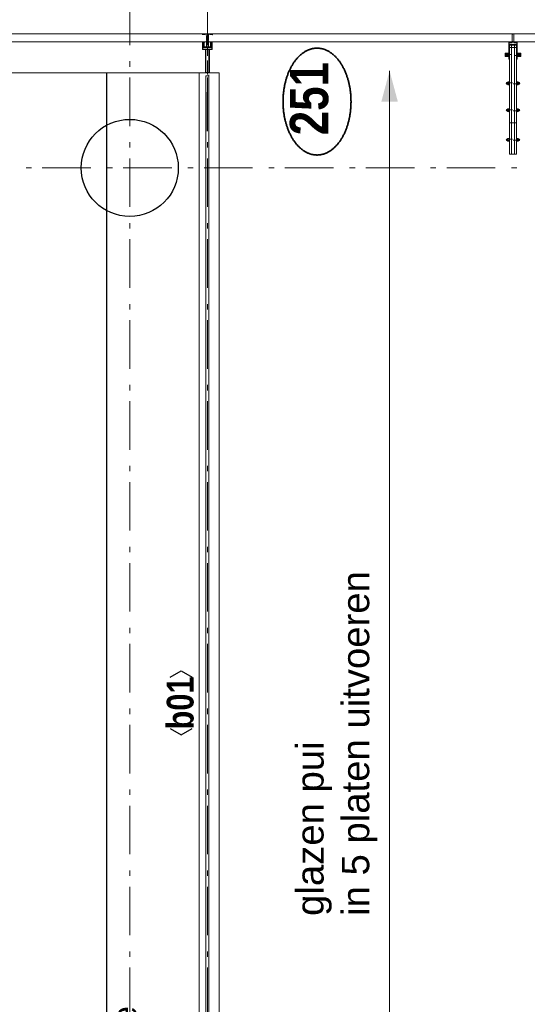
# Model space of a CAD drawing. Header units: millimetres. Extents: x -46954 to 169732, y -26853 to 94136.
# Tile 101 of 174: x -7875 to -5260, y 78165 to 83235. Entities that reach past the tile are written whole.
import ezdxf
from ezdxf.enums import TextEntityAlignment as Align

# ---------------------------------------------------------------- set-up
doc = ezdxf.new("R2010")
doc.units = ezdxf.units.MM
doc.header["$LTSCALE"] = 400
for name, pattern in [('STYLE_06', [1.041641, 0.625, -0.208282, 0.069427, -0.138931]), ('STYLE_15', [0.240945, 0.11811, -0.059055, 0.004724, -0.059055]), ('STYLE_16', [0.177165, 0.11811, -0.059055]), ('STYLE_21', [0.138889, 0.069444, -0.069444])]:
    doc.linetypes.add(name, pattern=pattern)
for name, color, linetype, lineweight in [('Buitenkozijnen', 140, 'Continuous', 15), ('Detailaanduiding', 5, 'Continuous', 70), ('Kozijnmerken', 43, 'Continuous', 9), ('mat-baksteen', 5, 'Continuous', 25), ('mat-beton (ihwg)', 5, 'Continuous', 25), ('mat-glas-vert', 140, 'Continuous', 15), ('None', 7, 'Continuous', 9), ('Tekst', 140, 'Continuous', 15)]:
    doc.layers.add(name, color=color, linetype=linetype, lineweight=lineweight)
doc.layers.add('inlay', color=6, linetype='Continuous')
doc.layers.add('plat', color=5, linetype='Continuous')
doc.styles.add('Arial', font='arial.ttf', dxfattribs={"height": 176.388889})
doc.styles.add('Arial Narrow (bold)', font='ARIALNB.TTF', dxfattribs={"height": 172.861111})
doc.styles.add('s100', font='stylu.ttf', dxfattribs={"height": 100})
doc.styles.get("Standard").update_dxf_attribs({"font": 'arial.ttf'})

# ---------------------------------------------------------------- blocks, each defined once
blk = doc.blocks.new('*U556')
at = {"layer": 'mat-glas-vert', "color": 140, "lineweight": 15}
blk.add_lwpolyline([(44638.1, 8219.8), (44654.1, 8219.8), (44654.1, 2858), (51425.9, 2858), (51425.9, 2842), (44638.1, 2842)], close=True, dxfattribs=at)
at = {"layer": 'None', "color": 8, "linetype": 'Continuous', "lineweight": 5}
blk.add_lwpolyline([(44626.1, 8219.8), (44666.1, 8219.8), (44666.1, 2893), (51440.9, 2892.9), (51440.9, 2790), (50125.7, 2790), (44626.1, 2790)], close=True, dxfattribs=at)
blk = doc.blocks.new('Kolom O 500')
at = {"layer": 'mat-beton (ihwg)', "lineweight": 25}
blk.add_circle((0, 0), 250, dxfattribs=at)
blk = doc.blocks.new('*U382')
at = {"layer": 'None', "color": 8, "lineweight": 5, "flags": 128}
for points in [[(-5, -154.3), (-5, -154.3, 0.414214), (-5.5, -154.8), (-5.5, -172.5), (-5.5, -172.5, 0.414214), (-5, -173), (-4, -173), (-4, -173, 0.414214), (-3.5, -172.5), (-3.5, -172.5, 0.414214), (-4, -172), (-4.5, -172), (-4.5, -168.8), (-4.5, -168.8, -0.414214), (-4, -168.3), (-2.7, -168.3), (-2.7, -168.3, 0.221695), (-1.9, -167.9), (-0.8, -166.5), (-0.8, -166.5, -0.466308), (0.8, -166.5), (2, -167.9), (2, -167.9, 0.221695), (2.7, -168.3), (4, -168.3), (4, -168.3, -0.414214), (4.5, -168.8), (4.5, -172), (4, -172), (4, -172, 0.414214), (3.5, -172.5), (3.5, -172.5, 0.414214), (4, -173), (5, -173), (5, -173, 0.414214), (5.5, -172.5), (5.5, -154.8), (5.5, -154.8, 0.414214), (5, -154.3), (4.7, -154.3), (4.7, -155), (4.7, -155, -0.414214), (4.4, -155.3), (4.1, -155.3), (4.1, -155.3, -0.414214), (3.3, -154.5), (3.3, -150.6), (3.3, -150.6, -0.414214), (4.1, -149.8), (4.4, -149.8), (4.4, -149.8, -0.414214), (4.7, -150.1), (4.7, -150.8), (5, -150.8), (5, -150.8, 0.414214), (5.5, -150.3), (5.5, -137.6), (5.5, -137.6, 0.351868), (5.3, -137.3), (5.3, -137.3, 0.351868), (4.9, -137.5), (4.1, -139.2), (4.1, -139.2, 0.314902), (4.2, -139.4), (4.5, -139.7), (4.5, -139.7, -0.198912), (4.5, -139.9), (4.5, -140.1), (4.5, -140.1, -0.198912), (4.5, -140.3), (4.2, -140.6), (4.2, -140.6, 0.414214), (4.2, -140.8), (4.5, -141.1), (4.5, -141.1, -0.198912), (4.5, -141.3), (4.5, -141.5), (4.5, -141.5, -0.198912), (4.5, -141.7), (4.2, -142), (4.2, -142, 0.414214), (4.2, -142.2), (4.5, -142.5), (4.5, -142.5, -0.198912), (4.5, -142.7), (4.5, -143.2), (4.5, -143.2, -0.087489), (4.5, -143.3), (4.2, -144.1), (4.2, -148.5), (4.2, -148.5, -0.414214), (3.9, -148.8), (-3.9, -148.8), (-3.9, -148.8, -0.414214), (-4.2, -148.5), (-4.2, -144.1), (-4.5, -143.3), (-4.5, -143.3, -0.087489), (-4.5, -143.2), (-4.5, -142.7), (-4.5, -142.7, -0.198912), (-4.4, -142.5), (-4.1, -142.2), (-4.1, -142.2, 0.414214), (-4.1, -142), (-4.4, -141.7), (-4.4, -141.7, -0.198912), (-4.5, -141.5), (-4.5, -141.3), (-4.5, -141.3, -0.198912), (-4.4, -141.1), (-4.1, -140.8), (-4.1, -140.8, 0.414214), (-4.1, -140.6), (-4.4, -140.3), (-4.4, -140.3, -0.198912), (-4.5, -140.1), (-4.5, -139.9), (-4.5, -139.9, -0.198912), (-4.4, -139.7), (-4.1, -139.4), (-4.1, -139.4, 0.314902), (-4.1, -139.2), (-4.9, -137.5), (-4.9, -137.5, 0.351868), (-5.3, -137.3), (-5.3, -137.3, 0.351868), (-5.5, -137.6), (-5.5, -150.3), (-5.5, -150.3, 0.414214), (-5, -150.8), (-4.7, -150.8), (-4.7, -150.1), (-4.7, -150.1, -0.414214), (-4.4, -149.8), (-4.1, -149.8), (-4.1, -149.8, -0.414214), (-3.3, -150.6), (-3.3, -154.5), (-3.3, -154.5, -0.414214), (-4.1, -155.3), (-4.4, -155.3), (-4.4, -155.3, -0.414214), (-4.7, -155), (-4.7, -154.3)], [(-1.8, -149.8, 0.414214), (-2.3, -150.3), (-2.3, -155.1), (-2.3, -155.1, 0.414214), (-2.1, -155.3), (2.1, -155.3), (2.1, -155.3, 0.414214), (2.3, -155.1), (2.3, -150.3), (2.3, -150.3, 0.414214), (1.8, -149.8), (-1.8, -149.8)], [(-4.5, -161.7, -0.414214), (-4, -161.2), (-2.7, -161.2), (-2.7, -161.2, 0.414214), (-2.5, -161), (-2.5, -160.4), (-2.5, -160.4, 0.414214), (-2.7, -160.2), (-4, -160.2), (-4, -160.2, -0.414214), (-4.5, -159.7), (-4.5, -156.8), (-4.5, -156.8, -0.414214), (-4, -156.3), (4, -156.3), (4, -156.3, -0.414214), (4.5, -156.8), (4.5, -159.7), (4.5, -159.7, -0.414214), (4, -160.2), (2.7, -160.2), (2.7, -160.2, 0.414214), (2.5, -160.4), (2.5, -161), (2.5, -161, 0.414214), (2.7, -161.2), (4, -161.2), (4, -161.2, -0.414214), (4.5, -161.7), (4.5, -166.8), (4.5, -166.8, -0.414214), (4, -167.3), (3, -167.3), (3, -167.3, -0.221695), (2.6, -167.1), (1.5, -165.9), (1.5, -165.9, 0.466308), (-1.5, -165.9), (-2.6, -167.1), (-2.6, -167.1, -0.221695), (-2.9, -167.3), (-4, -167.3), (-4, -167.3, -0.414214), (-4.5, -166.8), (-4.5, -161.7)]]:
    blk.add_lwpolyline(points, format="xyb", close=True, dxfattribs=at)
blk = doc.blocks.new('*U383')
at = {"layer": 'None', "color": 8, "lineweight": 5, "flags": 128}
for points in [[(-13.5, -182.8), (-13.5, -181.9), (-14.5, -181.1), (-14.5, -181.1, 0.36397), (-14.9, -181.1), (-14.9, -181.1), (-15.4, -181.5), (-15.4, -181.5, -0.36397), (-15.8, -181.5), (-15.8, -181.5), (-16.3, -181.1), (-16.3, -181.1, 0.36397), (-16.7, -181.1), (-16.7, -181.1), (-17.2, -181.5), (-17.2, -181.5, -0.36397), (-17.6, -181.5), (-17.6, -181.5), (-18.1, -181.1), (-18.1, -181.1, 0.36397), (-18.5, -181.1), (-18.5, -181.1), (-19, -181.5), (-19, -181.5, -0.36397), (-19.4, -181.5), (-19.4, -181.5), (-19.9, -181.1), (-19.9, -181.1, 0.36397), (-20.3, -181.1), (-20.3, -181.1), (-20.8, -181.5), (-20.8, -181.5, -0.36397), (-21.2, -181.5), (-21.2, -181.5), (-21.7, -181.1), (-21.7, -181.1, 0.36397), (-22.1, -181.1), (-22.1, -181.1), (-22.4, -181.3), (-23.2, -181.3), (-23.5, -181.1), (-23.5, -181.1, 0.36397), (-23.9, -181.1), (-23.9, -181.1), (-24.2, -181.3), (-24.5, -181.3), (-24.5, -181.3, -0.267949), (-24.8, -181.2), (-24.8, -181.2), (-24.9, -180.9), (-24.9, -180.9, 0.339454), (-25.3, -180.7), (-25.3, -180.7, 0.339454), (-25.5, -181), (-25.5, -181), (-25.5, -184.4), (-25.5, -184.4, 0.414214), (-25.2, -184.7), (-25.2, -184.7), (-24.3, -184.7), (-24.3, -184.7, 0.414214), (-24, -184.4), (-24, -184.4), (-24, -182.7), (-24, -182.7, 0.236068), (-24.1, -182.5), (-24.1, -182.5), (-24.1, -182.5, -0.548276), (-24, -182.2), (-24, -182.2, -0.548276), (-23.8, -182.4), (-23.8, -182.4), (-23.8, -182.4, 0.250388), (-23.6, -182.3), (-23.6, -182.3), (-22.8, -182.3), (-22.8, -182.3, -0.414214), (-22.5, -182.6), (-22.5, -182.6), (-22.5, -183.3), (-22.5, -183.3, 0.414214), (-22.2, -183.6), (-22.2, -183.6), (-22, -183.6), (-22, -183.6, 0.131652), (-21.8, -183.5), (-21.8, -183.5), (-20.5, -182.8), (-13.5, -182.8)], [(-6, -180.7), (-6, -180.7, -0.388879), (-8.7, -183.2), (-8.7, -183.2), (-20.4, -183.2), (-21.6, -183.9), (-22.9, -183.9), (-22.9, -182.7), (-23.8, -182.7), (-23.8, -184.8), (23.8, -184.8), (23.8, -182.7), (22.9, -182.7), (22.9, -183.9), (21.7, -183.9), (20.4, -183.2), (8.7, -183.2), (8.7, -183.2, -0.388879), (6, -180.7), (6, -180.7), (5.3, -173.2), (2.5, -173.2), (2.5, -171.2), (-2.5, -171.2), (-2.5, -173.2), (-5.3, -173.2), (-6, -180.7)], [(13.5, -182.8), (13.5, -181.9), (14.5, -181.1), (14.5, -181.1, -0.36397), (14.9, -181.1), (14.9, -181.1), (15.4, -181.5), (15.4, -181.5, 0.36397), (15.8, -181.5), (15.8, -181.5), (16.3, -181.1), (16.3, -181.1, -0.36397), (16.7, -181.1), (16.7, -181.1), (17.2, -181.5), (17.2, -181.5, 0.36397), (17.6, -181.5), (17.6, -181.5), (18.1, -181.1), (18.1, -181.1, -0.36397), (18.5, -181.1), (18.5, -181.1), (19, -181.5), (19, -181.5, 0.36397), (19.4, -181.5), (19.4, -181.5), (19.9, -181.1), (19.9, -181.1, -0.36397), (20.3, -181.1), (20.3, -181.1), (20.8, -181.5), (20.8, -181.5, 0.36397), (21.2, -181.5), (21.2, -181.5), (21.7, -181.1), (21.7, -181.1, -0.36397), (22.1, -181.1), (22.1, -181.1), (22.4, -181.3), (23.2, -181.3), (23.5, -181.1), (23.5, -181.1, -0.36397), (23.9, -181.1), (23.9, -181.1), (24.2, -181.3), (24.5, -181.3), (24.5, -181.3, 0.267949), (24.8, -181.2), (24.8, -181.2), (25, -180.9), (25, -180.9, -0.339454), (25.3, -180.7), (25.3, -180.7, -0.339454), (25.5, -181), (25.5, -181), (25.5, -184.4), (25.5, -184.4, -0.414214), (25.2, -184.7), (25.2, -184.7), (24.3, -184.7), (24.3, -184.7, -0.414214), (24, -184.4), (24, -184.4), (24, -182.7), (24, -182.7, -0.236068), (24.1, -182.5), (24.1, -182.5), (24.1, -182.5, 0.548276), (24.1, -182.2), (24.1, -182.2, 0.548276), (23.9, -182.4), (23.9, -182.4), (23.9, -182.4, -0.250388), (23.6, -182.3), (23.6, -182.3), (22.8, -182.3), (22.8, -182.3, 0.414214), (22.5, -182.6), (22.5, -182.6), (22.5, -183.3), (22.5, -183.3, -0.414214), (22.2, -183.6), (22.2, -183.6), (22, -183.6), (22, -183.6, -0.131652), (21.8, -183.5), (21.8, -183.5), (20.5, -182.8), (13.5, -182.8)]]:
    blk.add_lwpolyline(points, format="xyb", close=True, dxfattribs=at)
blk = doc.blocks.new('verticale stijl 150x50 UV')
at = {"layer": 'None', "color": 8, "linetype": 'STYLE_15', "lineweight": 5}
blk.add_line((0, -216), (0, 35), dxfattribs=at)
at = {"layer": 'None', "color": 8, "lineweight": 5}
for p, q in [((-25.6, -142.7), (-25.6, -142.7)), ((-25.6, -144.4), (-25.6, -144.4)), ((-24.8, -133.4), (-24.8, -133.4)), ((-24.8, -134.2), (-24.8, -134.2)), ((-24.8, -135), (-24.8, -135)), ((-24.8, -135.8), (-24.8, -135.8)), ((-24.8, -136.6), (-24.8, -136.6)), ((-24.8, -137.4), (-24.8, -137.4)), ((-24.8, -138.3), (-24.8, -138.3)), ((-24.8, -139.1), (-24.8, -139.1)), ((-24.8, -139.9), (-24.8, -139.9)), ((-24.8, -140.7), (-24.8, -140.7)), ((-24.8, -141.5), (-24.8, -141.5)), ((-24.8, -142.3), (-24.8, -142.3)), ((-24.8, -143.1), (-24.8, -143.1)), ((-24.8, -144.8), (-24.8, -144.8)), ((-24, -133), (-24, -133)), ((-24, -133.8), (-24, -133.8)), ((-24, -134.6), (-24, -134.6)), ((-24, -135.4), (-24, -135.4)), ((-24, -136.2), (-24, -136.2)), ((-24, -137), (-24, -137)), ((-24, -137.9), (-24, -137.9)), ((-24, -138.7), (-24, -138.7)), ((-24, -139.5), (-24, -139.5)), ((-24, -140.3), (-24, -140.3)), ((-24, -141.1), (-24, -141.1)), ((-24, -141.9), (-24, -141.9)), ((-24, -142.7), (-24, -142.7)), ((-24, -144.4), (-24, -144.4)), ((-23.2, -133.4), (-23.2, -133.4)), ((-23.2, -134.2), (-23.2, -134.2)), ((-23.2, -135), (-23.2, -135)), ((-23.2, -135.8), (-23.2, -135.8)), ((-23.2, -136.6), (-23.2, -136.6)), ((-23.2, -137.4), (-23.2, -137.4)), ((-23.2, -138.3), (-23.2, -138.3)), ((-23.2, -139.1), (-23.2, -139.1)), ((-23.2, -139.9), (-23.2, -139.9)), ((-23.2, -140.7), (-23.2, -140.7)), ((-23.2, -141.5), (-23.2, -141.5)), ((-23.2, -144.8), (-23.2, -144.8)), ((-22.4, -133), (-22.4, -133)), ((-22.4, -133.8), (-22.4, -133.8)), ((-22.4, -134.6), (-22.4, -134.6)), ((-22.4, -140.3), (-22.4, -140.3)), ((-22.4, -141.1), (-22.4, -141.1)), ((-22.4, -144.4), (-22.4, -144.4)), ((-21.6, -126.9), (-21.6, -126.9)), ((-21.6, -127.7), (-21.6, -127.7)), ((-21.6, -128.5), (-21.6, -128.5)), ((-21.6, -129.3), (-21.6, -129.3)), ((-21.6, -130.1), (-21.6, -130.1)), ((-21.6, -130.9), (-21.6, -130.9)), ((-21.6, -131.8), (-21.6, -131.8)), ((-21.6, -132.6), (-21.6, -132.6)), ((-21.6, -133.4), (-21.6, -133.4)), ((-21.6, -134.2), (-21.6, -134.2)), ((-21.6, -135), (-21.6, -135)), ((-21.6, -139.9), (-21.6, -139.9)), ((-21.6, -140.7), (-21.6, -140.7)), ((-21.6, -141.5), (-21.6, -141.5)), ((-21.6, -144.8), (-21.6, -144.8)), ((-20.7, -126.5), (-20.7, -126.5)), ((-20.7, -128.9), (-20.7, -128.9)), ((-20.7, -129.7), (-20.7, -129.7)), ((-20.7, -130.5), (-20.7, -130.5)), ((-20.7, -131.4), (-20.7, -131.4)), ((-20.7, -132.2), (-20.7, -132.2)), ((-20.7, -133), (-20.7, -133)), ((-20.7, -133.8), (-20.7, -133.8)), ((-20.7, -134.6), (-20.7, -134.6)), ((-20.7, -135.4), (-20.7, -135.4)), ((-20.7, -136.2), (-20.7, -136.2)), ((-20.7, -137), (-20.7, -137)), ((-20.7, -137.9), (-20.7, -137.9)), ((-20.7, -138.7), (-20.7, -138.7)), ((-20.7, -139.5), (-20.7, -139.5)), ((-20.7, -140.3), (-20.7, -140.3)), ((-20.7, -141.1), (-20.7, -141.1)), ((-20.7, -144.4), (-20.7, -144.4)), ((-19.9, -126.1), (-19.9, -126.1)), ((-19.9, -130.1), (-19.9, -130.1)), ((-19.9, -130.9), (-19.9, -130.9)), ((-19.9, -131.8), (-19.9, -131.8)), ((-19.9, -132.6), (-19.9, -132.6)), ((-19.9, -133.4), (-19.9, -133.4)), ((-19.9, -134.2), (-19.9, -134.2)), ((-19.9, -135), (-19.9, -135)), ((-19.9, -135.8), (-19.9, -135.8)), ((-19.9, -136.6), (-19.9, -136.6)), ((-19.9, -137.4), (-19.9, -137.4)), ((-19.9, -138.3), (-19.9, -138.3)), ((-19.9, -139.1), (-19.9, -139.1)), ((-19.9, -139.9), (-19.9, -139.9)), ((-19.9, -140.7), (-19.9, -140.7)), ((-19.9, -141.5), (-19.9, -141.5)), ((-19.9, -142.3), (-19.9, -142.3)), ((-19.9, -143.1), (-19.9, -143.1)), ((-19.9, -143.9), (-19.9, -143.9)), ((-19.1, -126.5), (-19.1, -126.5)), ((-19.1, -127.3), (-19.1, -127.3)), ((-19.1, -128.9), (-19.1, -128.9)), ((-19.1, -129.7), (-19.1, -129.7)), ((-19.1, -130.5), (-19.1, -130.5)), ((-19.1, -131.4), (-19.1, -131.4)), ((-19.1, -132.2), (-19.1, -132.2)), ((-19.1, -133), (-19.1, -133)), ((-19.1, -133.8), (-19.1, -133.8)), ((-19.1, -134.6), (-19.1, -134.6)), ((-19.1, -140.3), (-19.1, -140.3)), ((-19.1, -141.1), (-19.1, -141.1)), ((-19.1, -141.9), (-19.1, -141.9)), ((-18.3, -127.7), (-18.3, -127.7)), ((-18.3, -128.5), (-18.3, -128.5)), ((-18.3, -129.3), (-18.3, -129.3)), ((-18.3, -133.4), (-18.3, -133.4)), ((-18.3, -134.2), (-18.3, -134.2)), ((-18.3, -135), (-18.3, -135)), ((-18.3, -139.9), (-18.3, -139.9)), ((-18.3, -140.7), (-18.3, -140.7)), ((-18.3, -141.5), (-18.3, -141.5)), ((-18.3, -142.3), (-18.3, -142.3)), ((-17.5, -133), (-17.5, -133)), ((-17.5, -133.8), (-17.5, -133.8)), ((-17.5, -134.6), (-17.5, -134.6)), ((-17.5, -135.4), (-17.5, -135.4)), ((-17.5, -136.2), (-17.5, -136.2)), ((-17.5, -137), (-17.5, -137)), ((-17.5, -137.9), (-17.5, -137.9)), ((-17.5, -138.7), (-17.5, -138.7)), ((-17.5, -139.5), (-17.5, -139.5)), ((-17.5, -140.3), (-17.5, -140.3)), ((-17.5, -141.1), (-17.5, -141.1)), ((-17.5, -141.9), (-17.5, -141.9)), ((-17.5, -142.7), (-17.5, -142.7)), ((-16.7, -133.4), (-16.7, -133.4)), ((-16.7, -134.2), (-16.7, -134.2)), ((-16.7, -135), (-16.7, -135)), ((-16.7, -135.8), (-16.7, -135.8)), ((-16.7, -136.6), (-16.7, -136.6)), ((-16.7, -137.4), (-16.7, -137.4)), ((-16.7, -138.3), (-16.7, -138.3)), ((-16.7, -139.1), (-16.7, -139.1)), ((-16.7, -139.9), (-16.7, -139.9)), ((-16.7, -140.7), (-16.7, -140.7)), ((-16.7, -141.5), (-16.7, -141.5)), ((-16.7, -142.3), (-16.7, -142.3)), ((-16.7, -143.1), (-16.7, -143.1)), ((-15.9, -141.1), (-15.9, -141.1)), ((-15.9, -141.9), (-15.9, -141.9)), ((-15.9, -142.7), (-15.9, -142.7)), ((-15.9, -144.4), (-15.9, -144.4)), ((-15.1, -142.3), (-15.1, -142.3)), ((-15.1, -143.1), (-15.1, -143.1)), ((-15.1, -143.9), (-15.1, -143.9)), ((-15.1, -144.8), (-15.1, -144.8)), ((-14.2, -141.9), (-14.2, -141.9)), ((-14.2, -142.7), (-14.2, -142.7)), ((-14.2, -143.5), (-14.2, -143.5)), ((-14.2, -144.4), (-14.2, -144.4)), ((-13.4, -143.1), (-13.4, -143.1)), ((-13.4, -143.9), (-13.4, -143.9))]:
    blk.add_line(p, q, dxfattribs=at)
at = {"layer": 'None', "color": 8, "linetype": 'STYLE_16', "lineweight": 5}
for p, q in [((-2.2, -155.1), (0, -154.5)), ((-2.2, -156.7), (-2.2, -155.1)), ((-1.5, -156.9), (-1.5, -155)), ((-1, -157), (-1, -155.1)), ((2.3, -155.1), (0, -154.5)), ((1, -157), (1, -155.1)), ((1.5, -156.9), (1.5, -155)), ((2.3, -156.7), (2.3, -155.1))]:
    blk.add_line(p, q, dxfattribs=at)
at = {"layer": 'None', "color": 8, "linetype": 'Continuous', "lineweight": 5, "flags": 128}
for points in [[(-10, 15.4), (10, 15.4), (10, -104.8), (25, -104.8), (25, -116.8), (-25, -116.8), (-25, -104.8), (-10, -104.8)], [(-8, 13.4), (-8, -104.8), (8, -104.8), (8, 13.4)], [(8, -106.8), (-8, -106.8), (-23, -106.8), (-23, -114.8), (23, -114.8), (23, -106.8)]]:
    blk.add_lwpolyline(points, close=True, dxfattribs=at)
at = {"layer": 'None', "color": 8, "lineweight": 5, "flags": 128}
for points in [[(-14.8, -144.8), (-14.8, -144.8, 0.390793), (-13.2, -143.5), (-13.2, -143.5, 0.390793), (-14.4, -141.8), (-14.4, -141.8, -0.352623), (-16, -139.9), (-16, -133.1), (-16, -133.1, 0.414214), (-16.3, -132.8), (-17.6, -132.8), (-18.1, -133), (-18.1, -133, -0.520293), (-18.3, -132.8), (-18.3, -130.1), (-18.2, -130), (-18.2, -128), (-18.2, -128, -0.577863), (-18.1, -127.7), (-18, -127.7), (-18, -127.7, 0.366605), (-17.7, -127.5), (-17.7, -127.5, 0.366605), (-17.9, -127.1), (-17.9, -127.1, -0.130834), (-19.2, -126.1), (-19.2, -126.1, 0.439074), (-20.7, -126.1), (-20.7, -126.1, -0.133252), (-22, -127.1), (-22, -127.1, 0.366605), (-22.2, -127.5), (-22.2, -127.5, 0.366605), (-21.9, -127.7), (-21.8, -127.7), (-21.8, -127.7, -0.577455), (-21.8, -128), (-21.8, -130), (-21.6, -130.1), (-21.6, -132.8), (-21.6, -132.8, -0.52048), (-21.9, -133), (-22.4, -132.8), (-24.7, -132.8), (-24.7, -132.8, 0.414214), (-25, -133.1), (-25, -140.9), (-25, -140.9, -0.255976), (-25.9, -142.6), (-25.9, -142.6, 0.749676), (-25.3, -144.8), (-21.2, -144.8), (-21.2, -144.8, 0.414214), (-19.2, -142.8), (-19.2, -142.8, -0.402808), (-18.7, -142.3), (-18.7, -142.3, -0.402808), (-18.2, -142.8), (-18.2, -142.8, 0.233259), (-18, -143.1), (-14.6, -143.6), (-14.6, -143.6, -0.419014), (-14.5, -143.7), (-14.5, -143.7, -0.419014), (-14.6, -143.8), (-16, -143.8), (-16, -143.8, 0.414214), (-16.5, -144.3), (-16.5, -144.3, 0.414214), (-16, -144.8)], [(-23.2, -141.6), (-23.2, -141.6, 0.418874), (-23.7, -142.1), (-23.7, -142.1, -0.396568), (-25.3, -143.4), (-25.3, -143.4, 0.437017), (-25.7, -143.7), (-25.7, -143.7, 0.437017), (-25.4, -144), (-21.9, -144), (-21.9, -144, 0.263556), (-20.2, -143), (-20.2, -143, 0.552342), (-20.8, -141.8)], [(25, -132.6), (25, -116.8), (23.1, -116.8), (-23.1, -116.8), (-25, -116.8), (-25, -132.6), (-22.1, -132.6), (-22.1, -128), (-22.6, -128), (-22.6, -126.6), (-22.1, -126.6), (-22.1, -124.7), (-21.9, -124.5), (-21.9, -120.3), (-21.9, -120.3, -0.414214), (-20.2, -118.6), (-20.1, -118.6), (-20.1, -118.6, -0.414214), (-18.4, -120.3), (-18.4, -124.5), (-18.2, -124.7), (-18.2, -126.6), (-17.7, -126.6), (-17.7, -128), (-18.2, -128), (-18.2, -132.6), (-16.3, -132.6), (-16.3, -119.8), (-16.3, -119.8, -0.414214), (-15.1, -118.6), (-15.1, -118.6), (-6.5, -118.6), (-6.5, -118.6, -0.414214), (-5.3, -119.8), (-5.3, -136.8), (-3.9, -136.8), (-3.9, -139.6), (-4.3, -140), (-3.9, -140.4), (-3.9, -141), (-4.3, -141.4), (-3.9, -141.8), (-3.9, -142.4), (-4.3, -142.8), (-3.9, -143.8), (-3.9, -148.6), (-2.2, -148.6), (-2.2, -137.8), (-2.2, -137.8, -0.414214), (0, -135.6), (0, -135.6), (0, -135.6, -0.414214), (2.2, -137.8), (2.2, -148.6), (3.9, -148.6), (3.9, -143.8), (4.3, -142.8), (3.9, -142.4), (3.9, -141.8), (4.3, -141.4), (3.9, -141), (3.9, -140.4), (4.3, -140), (3.9, -139.6), (3.9, -136.8), (5.4, -136.8), (5.4, -119.8), (5.4, -119.8, -0.414214), (6.6, -118.6), (6.6, -118.6), (15.1, -118.6), (15.1, -118.6, -0.414214), (16.3, -119.8), (16.3, -132.6), (18.2, -132.6), (18.2, -128), (17.7, -128), (17.7, -126.6), (18.2, -126.6), (18.2, -124.7), (18.5, -124.5), (18.5, -120.3), (18.5, -120.3, -0.414214), (20.2, -118.6), (20.2, -118.6), (20.2, -118.6, -0.414214), (21.9, -120.3), (21.9, -124.5), (22.1, -124.7), (22.1, -126.6), (22.6, -126.6), (22.6, -128), (22.1, -128), (22.1, -132.6)], [(-23, -135.9), (-23, -135.9, -0.414214), (-22.1, -135), (-22.1, -135, -0.414214), (-21.3, -135.9), (-21.3, -138.8), (-21.3, -138.8, -0.414214), (-22.1, -139.6), (-22.1, -139.6, -0.414214), (-23, -138.8)], [(-21, -127.8, -0.29188), (-20.8, -127.3), (-20.3, -126.9), (-20.3, -126.9, -0.344328), (-19.7, -126.9), (-19.2, -127.3), (-19.2, -127.3, -0.29188), (-19, -127.8), (-19.4, -129.5), (-19.4, -129.5, -0.348796), (-20, -130), (-20, -130, -0.348796), (-20.6, -129.5), (-21, -127.8)], [(-18.8, -139.6, -0.414214), (-19.7, -138.8), (-19.7, -135.9), (-19.7, -135.9, -0.414214), (-18.8, -135), (-18.8, -135, -0.414214), (-18, -135.9), (-18, -138.8), (-18, -138.8, -0.414214), (-18.8, -139.6)], [(14.8, -144.8), (14.8, -144.8, -0.390793), (13.3, -143.5), (13.3, -143.5, -0.390793), (14.4, -141.8), (14.4, -141.8, 0.352623), (16, -139.9), (16, -133.1), (16, -133.1, -0.414214), (16.3, -132.8), (17.6, -132.8), (18.1, -133), (18.1, -133, 0.520293), (18.4, -132.8), (18.4, -130.1), (18.2, -130), (18.2, -128), (18.2, -128, 0.577863), (18.2, -127.7), (18.1, -127.7), (18.1, -127.7, -0.366605), (17.8, -127.5), (17.8, -127.5, -0.366605), (18, -127.1), (18, -127.1, 0.130834), (19.3, -126.1), (19.3, -126.1, -0.439074), (20.7, -126.1), (20.7, -126.1, 0.133252), (22.1, -127.1), (22.1, -127.1, -0.366605), (22.3, -127.5), (22.3, -127.5, -0.366605), (22, -127.7), (21.9, -127.7), (21.9, -127.7, 0.577455), (21.8, -128), (21.8, -130), (21.7, -130.1), (21.7, -132.8), (21.7, -132.8, 0.52048), (21.9, -133), (22.4, -132.8), (24.7, -132.8), (24.7, -132.8, -0.414214), (25, -133.1), (25, -140.9), (25, -140.9, 0.255976), (25.9, -142.6), (25.9, -142.6, -0.749676), (25.3, -144.8), (21.2, -144.8), (21.2, -144.8, -0.414214), (19.2, -142.8), (19.2, -142.8, 0.402808), (18.7, -142.3), (18.7, -142.3, 0.402808), (18.2, -142.8), (18.2, -142.8, -0.233259), (18, -143.1), (14.6, -143.6), (14.6, -143.6, 0.419014), (14.5, -143.7), (14.5, -143.7, 0.419014), (14.6, -143.8), (16, -143.8), (16, -143.8, -0.414214), (16.5, -144.3), (16.5, -144.3, -0.414214), (16, -144.8)], [(18.9, -139.6, 0.414214), (19.7, -138.8), (19.7, -135.9), (19.7, -135.9, 0.414214), (18.9, -135), (18.9, -135, 0.414214), (18, -135.9), (18, -138.8), (18, -138.8, 0.414214), (18.9, -139.6)], [(21, -127.8, 0.29188), (20.8, -127.3), (20.3, -126.9), (20.3, -126.9, 0.344328), (19.7, -126.9), (19.2, -127.3), (19.2, -127.3, 0.29188), (19, -127.8), (19.4, -129.5), (19.4, -129.5, 0.348796), (20, -130), (20, -130, 0.348796), (20.6, -129.5), (21, -127.8)], [(23.2, -141.6), (23.2, -141.6, -0.418874), (23.7, -142.1), (23.7, -142.1, 0.396568), (25.3, -143.4), (25.3, -143.4, -0.437017), (25.7, -143.7), (25.7, -143.7, -0.437017), (25.4, -144), (21.9, -144), (21.9, -144, -0.263556), (20.2, -143), (20.2, -143, -0.552342), (20.8, -141.8)], [(23, -135.9), (23, -135.9, 0.414214), (22.2, -135), (22.2, -135, 0.414214), (21.3, -135.9), (21.3, -138.8), (21.3, -138.8, 0.414214), (22.2, -139.6), (22.2, -139.6, 0.414214), (23, -138.8)], [(0, -157.1), (0, -157.1, -0.163834), (-4.3, -155.6), (-4.3, -155.6), (-4.3, -155.6, -0.234469), (-4.7, -154.8), (-4.7, -154.8), (-4.7, -153.6), (4.8, -153.6), (4.8, -154.8), (4.8, -154.8, -0.234469), (4.4, -155.6), (4.4, -155.6), (4.4, -155.6, -0.163834), (0, -157.1), (0, -157.1)]]:
    blk.add_lwpolyline(points, format="xyb", close=True, dxfattribs=at)
blk.add_lwpolyline([(4, -118.6), (4, -134.3), (-4, -134.3), (-4, -118.6)], close=True, dxfattribs=at)
at = {"layer": 'None', "color": 8, "linetype": 'STYLE_16', "lineweight": 5}
for centre, radius, start, end in [((-1.6, -158.4), 3.38, 79.3357, 100.6643), ((0, -163.2), 8.16, 82.9585, 97.0415), ((0, -160.4), 3.5, 73.4149, 106.5851), ((1.6, -158.4), 3.38, 79.3357, 100.6643)]:
    blk.add_arc(centre, radius, start, end, dxfattribs=at)
at = {"layer": 'None', "color": 7}
for name in ['*U382', '*U383']:
    blk.add_blockref(name, (0, 0), dxfattribs=at)
blk = doc.blocks.new('Vliesgevelelement 4 150x50 1_200')
at = {"layer": 'Buitenkozijnen', "color": 7, "xscale": -1, "rotation": 270.0000000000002}
blk.add_blockref('verticale stijl 150x50 UV', (-5.2, 0), dxfattribs=at)
blk = doc.blocks.new('Kozijnmerk 50')
at = {"layer": 'Kozijnmerken', "color": 92, "linetype": 'Continuous', "lineweight": 25}
for points in [[(-132.2, 50.6), (-164.8, -5.8), (-132.2, -62.1)], [(132.2, 50.6), (164.8, -5.8), (132.2, -62.1)]]:
    blk.add_lwpolyline(points, dxfattribs=at)
at = {"layer": 'None', "color": 43, "style": 'Arial Narrow (bold)'}
blk.add_attdef('merk', text='', height=138.3, dxfattribs=at).set_placement((0, 0), align=Align.MIDDLE_CENTER)
blk = doc.blocks.new('*U1149')
at = {"layer": 'mat-glas-vert', "lineweight": 15}
blk.add_lwpolyline([(51183.6, 1283.5), (51583.6, 1283.5), (51583.6, 1268.5), (51183.6, 1268.5)], close=True, dxfattribs=at)
at = {"layer": 'None', "color": 8, "lineweight": 5}
for points in [[(51183.6, 1294), (51583.6, 1294), (51583.6, 1284), (51183.6, 1284)], [(51183.6, 1268), (51583.6, 1268), (51583.6, 1258), (51183.6, 1258)], [(51598.1, 1298), (51601.1, 1298), (51601.1, 1281), (51598.1, 1281)], [(51598.1, 1271), (51601.1, 1271), (51601.1, 1254), (51598.1, 1254)], [(51640.1, 1276), (51641.1, 1271), (51601.1, 1271), (51602.1, 1276), (51601.1, 1281), (51641.1, 1281)]]:
    blk.add_lwpolyline(points, close=True, dxfattribs=at)
at = {"layer": 'None', "color": 43, "lineweight": 9}
for points in [[(51598.1, 1281), (51598.1, 1298), (51511.1, 1298), (51511.1, 1295), (51595.1, 1295), (51595.1, 1281)], [(51598.1, 1271), (51598.1, 1254), (51511.1, 1254), (51511.1, 1257), (51595.1, 1257), (51595.1, 1271)]]:
    blk.add_lwpolyline(points, close=True, dxfattribs=at)
blk = doc.blocks.new('Detail')
at = {"layer": 'Detailaanduiding', "color": 1, "linetype": 'Continuous', "lineweight": 35}
blk.add_open_spline([(-134.1, 153.9), (-70.3, 177.4), (77, 177.4), (140.9, 153.9), (204.7, 130.5), (241.5, 89.9), (278.4, 49.3), (278.4, 2.4), (278.4, -44.5), (241.5, -85.1), (204.7, -125.7), (140.9, -149.2), (77, -172.6), (-70.3, -172.6), (-134.1, -149.2), (-198, -125.7), (-234.8, -85.1), (-271.6, -44.5), (-271.6, 2.4), (-271.6, 49.3), (-234.8, 89.9), (-198, 130.5), (-134.1, 153.9)], degree=2, knots=[0, 0, 0, 0.097932, 0.195864, 0.195864, 0.280023, 0.280023, 0.347931, 0.347931, 0.415846, 0.415846, 0.5, 0.5, 0.597932, 0.695864, 0.695864, 0.780023, 0.780023, 0.847931, 0.847931, 0.915846, 0.915846, 1, 1, 1], dxfattribs=at)
at = {"layer": 'Detailaanduiding', "style": 'Arial Narrow (bold)'}
blk.add_attdef('Detail', text='', height=197.6, dxfattribs=at).set_placement((-170.2, 142.2), align=Align.TOP_LEFT)
at = {"layer": 'None', "color": 0, "flags": 1}
blk.add_attdef('Fragment', (-271.6, -528.2), '', height=197.6, dxfattribs=at)
blk = doc.blocks.new('ba-bout glaszwaard')
at = {"layer": 'None', "color": 8, "lineweight": 5}
for p, q in [((-11.5, 5), (-9.5, 5)), ((47.5, 5), (45.5, 5)), ((-11.5, -5), (-9.5, -5)), ((47.5, -5), (45.5, -5))]:
    blk.add_line(p, q, dxfattribs=at)
at = {"layer": 'None', "color": 8, "linetype": 'Continuous', "lineweight": 5}
for p, q in [((-2.5, 3), (-8.5, 3)), ((38.5, 3), (44.5, 3)), ((-2.5, -3), (-8.5, -3)), ((38.5, -3), (44.5, -3))]:
    blk.add_line(p, q, dxfattribs=at)
at = {"layer": 'None', "color": 8, "linetype": 'STYLE_21', "lineweight": 5}
blk.add_lwpolyline([(-11.5, 2.5), (47.5, 2.5), (47.5, -2.5), (-11.5, -2.5)], close=True, dxfattribs=at)
at = {"layer": 'None', "color": 8, "linetype": 'Continuous', "lineweight": 5, "flags": 128}
for points in [[(-1.5, 6, 0.414214), (-2.5, 7), (-8.5, 7, 0.414214), (-9.5, 6), (-9.5, -6, 0.414214), (-8.5, -7), (-2.5, -7, 0.414214), (-1.5, -6)], [(37.5, 6, -0.414214), (38.5, 7), (44.5, 7, -0.414214), (45.5, 6), (45.5, -6, -0.414214), (44.5, -7), (38.5, -7, -0.414214), (37.5, -6)]]:
    blk.add_lwpolyline(points, format="xyb", close=True, dxfattribs=at)
at = {"layer": 'None', "color": 8, "linetype": 'Continuous', "lineweight": 5}
for points in [[(-1.5, 9), (-0.5, 9), (-0.5, -9), (-1.5, -9)], [(36.5, 9), (37.5, 9), (37.5, -9), (36.5, -9)]]:
    blk.add_lwpolyline(points, close=True, dxfattribs=at)
at = {"layer": 'None', "color": 8, "lineweight": 5}
for centre, start, end in [((-11.5, 0), 90, 270), ((47.5, 0), 270, 90)]:
    blk.add_arc(centre, 5, start, end, dxfattribs=at)
at = {"layer": 'None', "color": 8, "linetype": 'Continuous', "lineweight": 5}
for centre, start, end in [((-8.5, 4), 180, 270), ((-8.5, 2), 90, 180), ((-2.5, 4), 270, 0), ((-2.5, 2), 0, 90), ((38.5, 4), 180, 270), ((38.5, 2), 90, 180), ((44.5, 4), 270, 0), ((44.5, 2), 0, 90), ((-8.5, -2), 180, 270), ((-8.5, -4), 90, 180), ((-2.5, -4), 0, 90), ((38.5, -4), 90, 180), ((44.5, -2), 270, 0), ((44.5, -4), 0, 90)]:
    blk.add_arc(centre, 1, start, end, dxfattribs=at)
blk = doc.blocks.new('*U1304')
at = {"layer": 'None', "color": 8, "lineweight": 5}
for p, q in [((-15.5, -507.1), (-13.5, -507.1)), ((-15.5, -517.1), (-13.5, -517.1)), ((51.5, -507.1), (49.5, -507.1)), ((51.5, -517.1), (49.5, -517.1))]:
    blk.add_line(p, q, dxfattribs=at)
at = {"layer": 'None', "color": 8, "linetype": 'Continuous', "lineweight": 5}
for p, q in [((-6.5, -509.1), (-12.5, -509.1)), ((-6.5, -515.1), (-12.5, -515.1)), ((42.5, -509.1), (48.5, -509.1)), ((42.5, -515.1), (48.5, -515.1))]:
    blk.add_line(p, q, dxfattribs=at)
for points in [[(-22, -503.1), (-4.5, -503.1), (-4.5, -521.1), (-22, -521.1)], [(-5.5, -503.1), (-4.5, -503.1), (-4.5, -521.1), (-5.5, -521.1)], [(40.5, -503.1), (58, -503.1), (58, -521.1), (40.5, -521.1)], [(40.5, -503.1), (41.5, -503.1), (41.5, -521.1), (40.5, -521.1)]]:
    blk.add_lwpolyline(points, close=True, dxfattribs=at)
at = {"layer": 'None', "color": 8, "linetype": 'Continuous', "lineweight": 5, "flags": 128}
for points in [[(-5.5, -506.1, 0.414214), (-6.5, -505.1), (-12.5, -505.1, 0.414214), (-13.5, -506.1), (-13.5, -518.1, 0.414214), (-12.5, -519.1), (-6.5, -519.1, 0.414214), (-5.5, -518.1)], [(41.5, -506.1, -0.414214), (42.5, -505.1), (48.5, -505.1, -0.414214), (49.5, -506.1), (49.5, -518.1, -0.414214), (48.5, -519.1), (42.5, -519.1, -0.414214), (41.5, -518.1)]]:
    blk.add_lwpolyline(points, format="xyb", close=True, dxfattribs=at)
at = {"layer": 'None', "color": 8, "linetype": 'STYLE_21', "lineweight": 5}
blk.add_lwpolyline([(-15.5, -509.6), (51.5, -509.6), (51.5, -514.6), (-15.5, -514.6)], close=True, dxfattribs=at)
at = {"layer": 'None', "color": 8, "lineweight": 5}
for centre, start, end in [((-15.5, -512.1), 90, 270), ((51.5, -512.1), 270, 90)]:
    blk.add_arc(centre, 5, start, end, dxfattribs=at)
at = {"layer": 'None', "color": 8, "linetype": 'Continuous', "lineweight": 5}
for centre, start, end in [((-12.5, -508.1), 180, 270), ((-12.5, -510.1), 90, 180), ((-12.5, -514.1), 180, 270), ((-12.5, -516.1), 90, 180), ((-6.5, -508.1), 270, 0), ((-6.5, -510.1), 0, 90), ((-6.5, -516.1), 0, 90), ((42.5, -508.1), 180, 270), ((42.5, -510.1), 90, 180), ((42.5, -516.1), 90, 180), ((48.5, -508.1), 270, 0), ((48.5, -510.1), 0, 90), ((48.5, -514.1), 270, 0), ((48.5, -516.1), 0, 90)]:
    blk.add_arc(centre, 1, start, end, dxfattribs=at)
blk = doc.blocks.new('*U1305')
at = {"layer": 'mat-glas-vert', "lineweight": 15}
blk.add_lwpolyline([(10.5, 0), (25.5, 0), (25.5, -550), (10.5, -550)], close=True, dxfattribs=at)
at = {"layer": 'None', "color": 8, "lineweight": 5}
for points in [[(0, 0), (10, 0), (10, -550), (0, -550)], [(26, 0), (36, 0), (36, -550), (26, -550)], [(-4, -577), (13, -577), (13, -580), (-4, -580)], [(18, -619), (13, -620), (13, -580), (18, -581), (23, -580), (23, -620)], [(23, -577), (40, -577), (40, -580), (23, -580)]]:
    blk.add_lwpolyline(points, close=True, dxfattribs=at)
at = {"layer": 'None', "color": 43, "lineweight": 9}
for points in [[(13, -577), (-4, -577), (-4, -490), (-1, -490), (-1, -574), (13, -574)], [(23, -577), (40, -577), (40, -490), (37, -490), (37, -574), (23, -574)]]:
    blk.add_lwpolyline(points, close=True, dxfattribs=at)
at = {"layer": 'None', "color": 140, "lineweight": 15}
blk.add_lwpolyline([(0, -550), (36, -550), (36, -565), (0, -565)], close=True, dxfattribs=at)
at = {"layer": 'None', "color": 8}
for p in [(0, -75), (0, -226.9), (0, -365.6)]:
    blk.add_blockref('ba-bout glaszwaard', p, dxfattribs=at)
at = {"layer": 'None', "color": 7}
blk.add_blockref('*U1304', (0, 0), dxfattribs=at)
blk = doc.blocks.new('glazen vin')
at = {"layer": 'None', "color": 7}
blk.add_blockref('*U1305', (0, 0), dxfattribs=at)
blk = doc.blocks.new('*U1307')
at = {"layer": 'Buitenkozijnen', "color": 140, "linetype": 'Continuous', "lineweight": 15}
for points in [[(51601.1, -5040), (51601.1, 28036)], [(51601.1, -5040), (51601.1, 28036), (51641.1, 28036), (51641.1, -5040)], [(51601.1, -5040), (51601.1, 28036), (51641.1, 28036), (51641.1, -5040)], [(51641.1, -5040), (51641.1, 28036)]]:
    blk.add_lwpolyline(points, close=True, dxfattribs=at)
blk = doc.blocks.new('*U1365')
at = {"layer": 'mat-glas-vert', "color": 140, "lineweight": 15}
blk.add_lwpolyline([(44638.1, 8219.8), (44654.1, 8219.8), (44654.1, 2858), (51425.9, 2858), (51425.9, 2842), (44638.1, 2842)], close=True, dxfattribs=at)
at = {"layer": 'None', "color": 8, "linetype": 'Continuous', "lineweight": 5}
blk.add_lwpolyline([(44626.1, 8219.8), (44666.1, 8219.8), (44666.1, 2893), (51440.9, 2892.9), (51440.9, 2790), (50125.7, 2790), (44626.1, 2790)], close=True, dxfattribs=at)

msp = doc.modelspace()

# ---------------------------------------------------------------- linework, layer by layer
at = {"linetype": 'Continuous', "lineweight": 0, "flags": 128}
msp.add_lwpolyline([(-44707.73324, 69211.61338), (-44707.73324, 82961.39674), (-6950.64948, 82960.92854), (-6950.64948, 74197.93624), (-17757.73324, 74197.93624), (-17757.73324, 69211.61338), (-36160.7076, 69211.61338), (-36160.7076, 74173.70884), (-41157.73324, 74211.58002), (-41157.73324, 69211.61338), (-44707.73324, 69211.61338)], dxfattribs=at)
at = {"layer": 'Buitenkozijnen', "color": 43, "linetype": 'Continuous', "lineweight": 9}
msp.add_line((-44707.73324, 82961.39674), (-6917.73324, 82961.39674), dxfattribs=at)
at = {"layer": 'inlay'}
msp.add_line((-7425.23324, 76186.57274), (-7425.23324, 82961.39674), dxfattribs=at)
at = {"layer": 'mat-baksteen', "color": 92, "linetype": 'Continuous', "lineweight": 25}
msp.add_line((-6907.73324, 82661.61338), (-6907.73324, 82861.61338), dxfattribs=at)
msp.add_line((-6907.73324, 82661.61338), (-6907.73324, 82861.61338), dxfattribs=at)
msp.add_line((-6907.73324, 82661.61338), (-6907.73324, 82861.61338), dxfattribs=at)
at = {"layer": 'None', "color": 43, "linetype": 'STYLE_06', "lineweight": 9}
for p, q in [((-7307.73324, 86270.47274), (-7307.73324, 67562.50274)), ((-6907.73324, 86270.47274), (-6907.73324, 67562.50274)), ((-46507.5204, 82471.57274), (-5307.57324, 82471.57274))]:
    msp.add_line(p, q, dxfattribs=at)
at = {"layer": 'None', "color": 140, "linetype": 'Continuous', "lineweight": 15}
msp.add_line((-6899.73324, 60816.53211), (-6899.73324, 82951.57274), dxfattribs=at)
at = {"layer": 'None', "color": 8, "lineweight": 5}
msp.add_line((-5969.39397, 82971.57274), (-5969.39397, 76158.57274), dxfattribs=at)
msp.add_solid([(-5969.39397, 82971.57274), (-5926.85704, 82812.82274), (-6011.93091, 82812.82274)], dxfattribs=at)

# ---------------------------------------------------------------- block references
at = {"layer": 'Buitenkozijnen', "color": 7, "rotation": 90}
for name, p in [('*U1307', (-4057.73324, 31520.51338)), ('Kolom O 500', (-7307.73248, 82471.57274))]:
    msp.add_blockref(name, p, dxfattribs=at)
at = {"layer": 'Buitenkozijnen', "color": 7, "xscale": -1, "rotation": 90}
msp.add_blockref('Vliesgevelelement 4 150x50 1_200', (-6907.73324, 82971.57274), dxfattribs=at)
at = {"layer": 'Detailaanduiding', "color": 7, "rotation": 90}
msp.add_blockref('Detail', (-6340.74347, 82809.7029), dxfattribs=at).add_auto_attribs({'Detail': '251'})
at = {"layer": 'Kozijnmerken', "color": 7, "rotation": 90}
msp.add_blockref('Kozijnmerk 50', (-7048.33092, 79716.59696), dxfattribs=at).add_auto_attribs({'merk': 'b01'})
at = {"layer": 'None', "color": 7}
for name, p, rotation in [('glazen vin', (-5315.73324, 82541.57274), 180), ('*U1149', (-4057.73324, 31520.51338), 90), ('*U556', (-4057.73324, 31520.51338), 90)]:
    msp.add_blockref(name, p, dxfattribs=dict(at, rotation=rotation))
at = {"layer": 'plat', "rotation": 90}
msp.add_blockref('*U1365', (-4057.73324, 31520.51338), dxfattribs=at)

# ---------------------------------------------------------------- texts
at = {"layer": 'plat', "style": 's100'}
msp.add_text('collegeruimte', height=124.2172799, rotation=90, dxfattribs=at).set_placement((-7272.8051, 77167.40174))
at = {"layer": 'Tekst', "color": 43, "insert": (-6450.58046, 78620.29496), "char_height": 141.1111111, "attachment_point": 1, "rotation": 90, "style": 'Arial'}
msp.add_mtext('glazen pui\\Pin 5 platen uitvoeren', dxfattribs=at)

doc.saveas('drawing.dxf')
